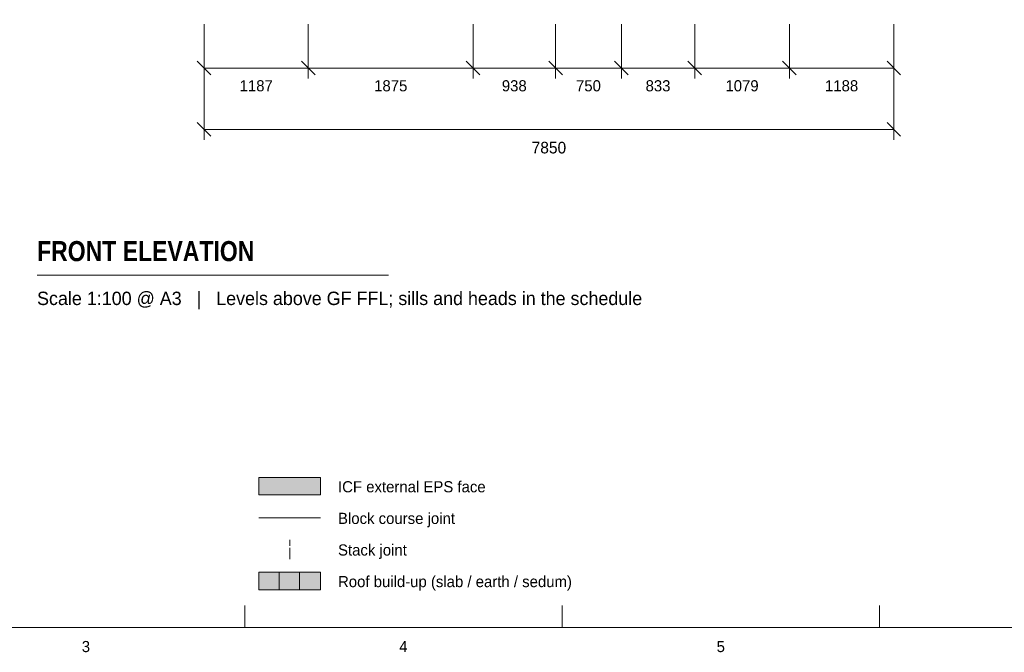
# Model space of a CAD drawing. Header units: millimetres. Extents: x 17 to 413, y 4 to 292.
# Tile 2 of 38: x 103 to 215, y 4 to 76. Entities that reach past the tile are written whole.
import ezdxf
from ezdxf.enums import TextEntityAlignment as Align

# ---------------------------------------------------------------- set-up
doc = ezdxf.new("R2010")
doc.units = ezdxf.units.MM
doc.linetypes.add('DASHED', pattern=[1.524, 1.27, -0.254])
for name, color, linetype in [('FILL-C_B2D199', 7, 'Continuous'), ('FILL-C_CCB294', 7, 'Continuous'), ('FILL-EPS', 7, 'Continuous'), ('FILL-LIGHT', 7, 'Continuous'), ('LINE-C_2E8C94', 7, 'Continuous'), ('LINE-C_337880', 7, 'Continuous'), ('LINE-INK', 7, 'Continuous'), ('LINE-STEEL_GREY', 7, 'Continuous'), ('LINE-TEAL_DK-DASH', 7, 'DASHED'), ('TEXT-INK', 7, 'Continuous'), ('TEXT-STEEL_GREY', 7, 'Continuous')]:
    doc.layers.add(name, color=color, linetype=linetype)
doc.styles.add('OpenSansCondensed-Bold', font='OpenSansCondensed-Bold.ttf')

msp = doc.modelspace()

# ---------------------------------------------------------------- hatches: boundary and pattern name
at = {"layer": 'FILL-C_B2D199', "true_color": 0xb2d199}
h = msp.add_hatch(color=253, dxfattribs=at)
h.dxf.hatch_style = 1
h.paths.add_polyline_path([(134.6, 11.3), (137, 11.3), (137, 13.3), (134.6, 13.3)])
at = {"layer": 'FILL-C_CCB294', "true_color": 0xccb294}
h = msp.add_hatch(color=253, dxfattribs=at)
h.dxf.hatch_style = 1
h.paths.add_polyline_path([(132.3, 11.3), (134.6, 11.3), (134.6, 13.3), (132.3, 13.3)])
at = {"layer": 'FILL-EPS', "true_color": 0xccffff}
h = msp.add_hatch(color=7, dxfattribs=at)
h.dxf.hatch_style = 1
h.paths.add_polyline_path([(130, 22.1), (137, 22.1), (137, 24.1), (130, 24.1)])
at = {"layer": 'FILL-LIGHT', "true_color": 0xc7c7c9}
h = msp.add_hatch(color=9, dxfattribs=at)
h.dxf.hatch_style = 1
h.paths.add_polyline_path([(130, 11.3), (132.3, 11.3), (132.3, 13.3), (130, 13.3)])

# ---------------------------------------------------------------- linework, layer by layer
at = {"layer": 'LINE-C_2E8C94', "lineweight": 5}
msp.add_lwpolyline([(130, 22.1), (137, 22.1), (137, 24.1), (130, 24.1)], close=True, dxfattribs=at)
at = {"layer": 'LINE-C_337880', "lineweight": 5}
msp.add_line((130, 19.5), (137, 19.5), dxfattribs=at)
at = {"layer": 'LINE-INK', "lineweight": 5}
for p, q in [((123.75, 75.73), (123.75, 69.53)), ((123.75, 75.73), (123.75, 62.53)), ((135.62, 75.73), (135.62, 69.53)), ((154.38, 75.73), (154.38, 69.53)), ((163.75, 75.73), (163.75, 69.53)), ((171.25, 75.73), (171.25, 69.53)), ((179.59, 75.73), (179.59, 69.53)), ((190.38, 75.73), (190.38, 69.53)), ((202.25, 75.73), (202.25, 69.53)), ((202.25, 75.73), (202.25, 62.53)), ((122.98, 71.51), (124.53, 69.96)), ((123.75, 70.73), (202.25, 70.73)), ((134.85, 71.51), (136.4, 69.96)), ((153.6, 71.51), (155.15, 69.96)), ((162.98, 71.51), (164.53, 69.96)), ((170.48, 71.51), (172.03, 69.96)), ((178.81, 71.51), (180.36, 69.96)), ((189.6, 71.51), (191.15, 69.96)), ((201.48, 71.51), (203.03, 69.96)), ((122.98, 64.51), (124.53, 62.96)), ((201.48, 64.51), (203.03, 62.96)), ((123.75, 63.73), (202.25, 63.73)), ((104.75, 47.13), (144.75, 47.13)), ((128.38, 7), (128.38, 9.5)), ((164.5, 7), (164.5, 9.5)), ((200.62, 7), (200.62, 9.5))]:
    msp.add_line(p, q, dxfattribs=at)
msp.add_lwpolyline([(20, 7), (413, 7), (413, 290), (20, 290)], close=True, dxfattribs=at)
at = {"layer": 'LINE-STEEL_GREY', "lineweight": 5}
for points in [[(130, 11.3), (132.3, 11.3), (132.3, 13.3), (130, 13.3)], [(132.3, 11.3), (134.6, 11.3), (134.6, 13.3), (132.3, 13.3)], [(134.6, 11.3), (137, 11.3), (137, 13.3), (134.6, 13.3)]]:
    msp.add_lwpolyline(points, close=True, dxfattribs=at)
at = {"layer": 'LINE-TEAL_DK-DASH', "lineweight": 5}
msp.add_line((133.5, 14.8), (133.5, 17), dxfattribs=at)

# ---------------------------------------------------------------- texts
at = {"layer": 'TEXT-INK'}
for s, height, p in [('1187', 1.27, (129.69, 68.07)), ('1875', 1.27, (145, 68.07)), ('938', 1.27, (159.06, 68.07)), ('750', 1.27, (167.5, 68.07)), ('833', 1.27, (175.42, 68.07)), ('1079', 1.27, (184.98, 68.07)), ('1188', 1.27, (196.31, 68.07)), ('7850', 1.321, (163, 61))]:
    msp.add_text(s, height=height, dxfattribs=at).set_placement(p, align=Align.CENTER)
at = {"layer": 'TEXT-INK', "style": 'OpenSansCondensed-Bold'}
msp.add_text('FRONT ELEVATION', height=2.286, dxfattribs=at).set_placement((104.75, 48.73))
at = {"layer": 'TEXT-INK'}
for s, p in [('ICF external EPS face', (139, 22.4)), ('Block course joint', (139, 18.8)), ('Stack joint', (139, 15.2)), ('Roof build-up (slab / earth / sedum)', (139, 11.6))]:
    msp.add_text(s, height=1.27, dxfattribs=at).set_placement(p)
at = {"layer": 'TEXT-STEEL_GREY'}
msp.add_text('Scale 1:100 @ A3   |   Levels above GF FFL; sills and heads in the schedule', height=1.524, dxfattribs=at).set_placement((104.75, 43.73))
for s, p in [('3', (110.31, 4.2)), ('4', (146.44, 4.2)), ('5', (182.56, 4.2))]:
    msp.add_text(s, height=1.27, dxfattribs=at).set_placement(p, align=Align.CENTER)

doc.saveas('drawing.dxf')
